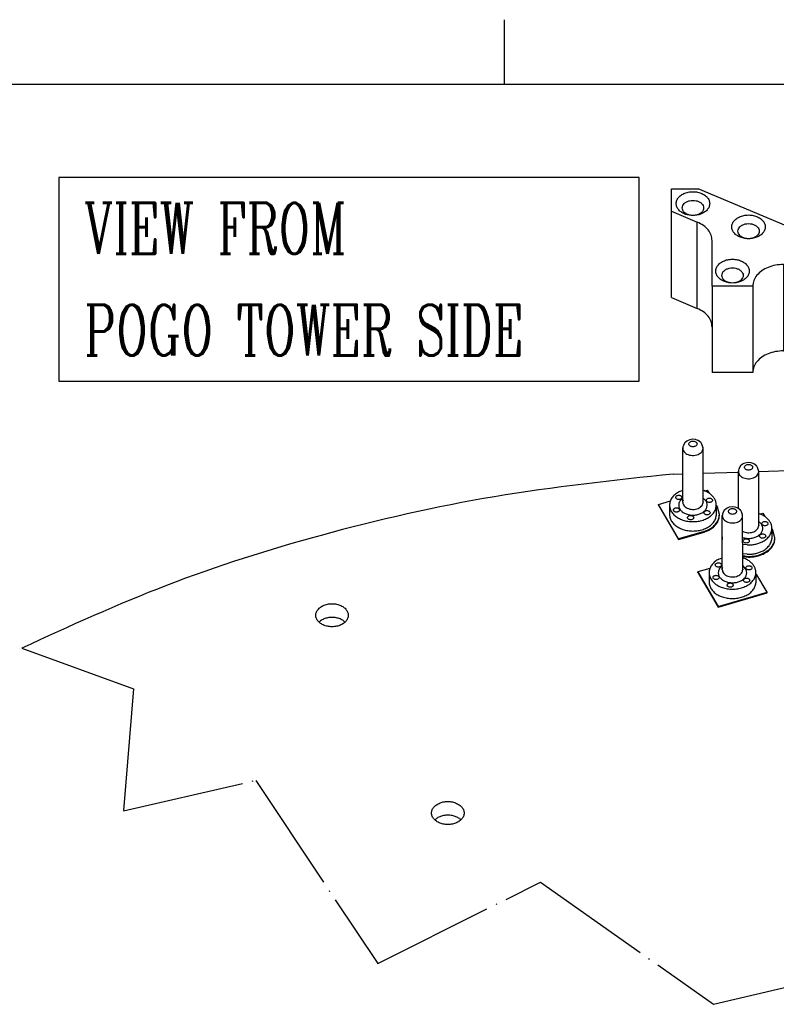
# Model space of a CAD drawing. Header units: inches. Extents: x -129 to 664, y -381 to 179.
# Tile 99 of 109: x 122 to 197, y 82 to 179. Entities that reach past the tile are written whole.
import ezdxf

# ---------------------------------------------------------------- set-up
doc = ezdxf.new("R2010")
doc.units = ezdxf.units.IN
doc.linetypes.add('DOT_CENTER', pattern=[14, 12, -1, 0, -1])
doc.layers.add('1', color=7, linetype='Continuous')
doc.styles.add('CONVERTER_3', font='complex.shx', dxfattribs={"width": 0.665})

# ---------------------------------------------------------------- blocks, each defined once
blk = doc.blocks.new('plug_male_E7002-23252_6', base_point=(190.086, 122.053))
at = {"color": 7, "linetype": 'Continuous'}
for p, q in [((191.565, 130.688), (191.458, 130.462)), ((191.594, 130.719), (191.565, 130.688)), ((191.807, 130.912), (191.594, 130.719)), ((191.939, 130.976), (191.807, 130.912)), ((192.081, 131.037), (191.939, 130.976)), ((192.366, 131.081), (192.081, 131.037)), ((192.652, 131.054), (192.366, 131.081)), ((192.874, 130.976), (192.652, 131.054)), ((192.931, 130.953), (192.874, 130.976)), ((193.183, 130.755), (192.931, 130.953)), ((193.196, 130.737), (193.183, 130.755)), ((193.209, 130.719), (193.196, 130.737)), ((193.278, 130.598), (193.209, 130.719)), ((191.409, 130.27), (191.402, 130.228)), ((191.402, 124.899), (191.402, 130.228)), ((191.419, 130.348), (191.409, 130.27)), ((191.458, 130.462), (191.419, 130.348)), ((193.378, 130.3), (193.278, 130.598)), ((193.401, 130.177), (193.378, 130.3)), ((193.402, 124.899), (193.401, 130.177)), ((191.071, 125.943), (191.402, 126.072)), ((193.402, 126.073), (193.514, 126.04)), ((191.397, 124.913), (191.402, 124.955)), ((191.402, 124.899), (191.397, 124.913)), ((191.402, 124.955), (191.405, 124.989)), ((191.405, 124.989), (191.415, 125.001)), ((191.415, 125.001), (191.433, 125.088)), ((191.433, 125.088), (191.463, 125.123)), ((193.371, 125.088), (193.388, 125.049)), ((193.388, 125.049), (193.402, 124.899)), ((193.401, 124.874), (193.402, 124.899)), ((190.105, 124.707), (190.105, 123.788)), ((194.698, 124.525), (194.698, 123.606))]:
    blk.add_line(p, q, dxfattribs=at)
at = {"color": 1, "linetype": 'Continuous'}
for p, q in [((191.402, 125.306), (191.108, 124.995)), ((193.695, 124.995), (193.402, 125.306))]:
    blk.add_line(p, q, dxfattribs=at)
for points, knots in [([(192.802, 130.627), (192.797, 130.66), (192.786, 130.73), (192.708, 130.817), (192.601, 130.879), (192.47, 130.911), (192.333, 130.911), (192.203, 130.879), (192.095, 130.817), (192.02, 130.73), (191.993, 130.627), (192.02, 130.523), (192.095, 130.437), (192.203, 130.375), (192.333, 130.342), (192.47, 130.342), (192.601, 130.375), (192.708, 130.437), (192.786, 130.523), (192.797, 130.593), (192.802, 130.627)], [0, 0, 0, 0, 0.0997, 0.209525, 0.333265, 0.468059, 0.606978, 0.741772, 0.865512, 0.975337, 1.075037, 1.174737, 1.284562, 1.408301, 1.543096, 1.682015, 1.816809, 1.940549, 2.050374, 2.150074, 2.150074, 2.150074, 2.150074]), ([(191.425, 130.049), (191.455, 129.983), (191.518, 129.844), (191.704, 129.684), (191.936, 129.565), (192.207, 129.499), (192.492, 129.489), (192.77, 129.535), (193.021, 129.635), (193.221, 129.781), (193.364, 129.966), (193.389, 130.108), (193.401, 130.177)], [0, 0, 0, 0, 0.215903, 0.453861, 0.71542, 0.994985, 1.282552, 1.566375, 1.835507, 2.082407, 2.305702, 2.512424, 2.512424, 2.512424, 2.512424]), ([(191.108, 124.995), (191.068, 124.908), (190.988, 124.735), (191.005, 124.441), (191.131, 124.169), (191.357, 123.938), (191.66, 123.762), (192.017, 123.651), (192.402, 123.614), (192.787, 123.651), (193.144, 123.762), (193.446, 123.938), (193.672, 124.169), (193.799, 124.441), (193.815, 124.735), (193.736, 124.908), (193.695, 124.995)], [0, 0, 0, 0, 0.285273, 0.562153, 0.851404, 1.16802, 1.516329, 1.891062, 2.280558, 2.670054, 3.044786, 3.393095, 3.709711, 3.998962, 4.275841, 4.561115, 4.561115, 4.561115, 4.561115]), ([(191.433, 124.724), (191.465, 124.659), (191.533, 124.523), (191.722, 124.369), (191.956, 124.255), (192.226, 124.194), (192.508, 124.187), (192.782, 124.235), (193.028, 124.336), (193.225, 124.482), (193.365, 124.665), (193.389, 124.806), (193.401, 124.874)], [0, 0, 0, 0, 0.215497, 0.453101, 0.713559, 0.991001, 1.275539, 1.555783, 1.821238, 2.064786, 2.285292, 2.489703, 2.489703, 2.489703, 2.489703])]:
    blk.add_open_spline(points, degree=3, knots=knots, dxfattribs=at)
at = {"color": 7, "linetype": 'Continuous'}
for points, knots in [([(191.402, 130.228), (191.402, 130.198), (191.402, 130.137), (191.418, 130.079), (191.425, 130.049)], [0, 0, 0, 0, 0.0897283, 0.1804805, 0.1804805, 0.1804805, 0.1804805]), ([(193.401, 130.177), (193.401, 130.207), (193.402, 130.268), (193.386, 130.326), (193.378, 130.355)], [0, 0, 0, 0, 0.0897277, 0.1804794, 0.1804794, 0.1804794, 0.1804794]), ([(191.071, 125.943), (190.939, 125.868), (190.684, 125.723), (190.384, 125.421), (190.171, 125.081), (190.127, 124.83), (190.105, 124.707)], [0, 0, 0, 0, 0.454282, 0.875048, 1.26499, 1.634249, 1.634249, 1.634249, 1.634249]), ([(194.698, 124.525), (194.698, 124.627), (194.699, 124.833), (194.595, 125.135), (194.42, 125.416), (194.174, 125.667), (193.869, 125.884), (193.635, 125.987), (193.514, 126.04)], [0, 0, 0, 0, 0.303895, 0.615005, 0.942069, 1.290621, 1.662555, 2.056485, 2.056485, 2.056485, 2.056485]), ([(191.313, 125.37), (191.308, 125.398), (191.298, 125.458), (191.224, 125.527), (191.127, 125.572), (191.013, 125.587), (190.9, 125.572), (190.802, 125.527), (190.732, 125.458), (190.705, 125.37), (190.732, 125.281), (190.802, 125.212), (190.9, 125.168), (191.013, 125.152), (191.127, 125.168), (191.224, 125.212), (191.298, 125.281), (191.308, 125.341), (191.313, 125.37)], [0, 0, 0, 0, 0.08433, 0.179016, 0.286659, 0.402594, 0.518529, 0.626172, 0.720858, 0.805188, 0.889518, 0.984204, 1.091847, 1.207782, 1.323717, 1.43136, 1.526046, 1.610376, 1.610376, 1.610376, 1.610376]), ([(191.402, 124.899), (191.403, 124.87), (191.406, 124.81), (191.424, 124.753), (191.433, 124.724)], [0, 0, 0, 0, 0.0884697, 0.1782872, 0.1782872, 0.1782872, 0.1782872]), ([(194.319, 125.09), (194.314, 125.118), (194.303, 125.178), (194.23, 125.247), (194.132, 125.292), (194.018, 125.307), (193.905, 125.292), (193.807, 125.247), (193.737, 125.178), (193.71, 125.09), (193.737, 125.001), (193.807, 124.932), (193.905, 124.888), (194.018, 124.872), (194.132, 124.888), (194.23, 124.932), (194.303, 125.001), (194.314, 125.062), (194.319, 125.09)], [0, 0, 0, 0, 0.08433, 0.179016, 0.286659, 0.402594, 0.518529, 0.626172, 0.720858, 0.805188, 0.889518, 0.984204, 1.091847, 1.207782, 1.323717, 1.43136, 1.526046, 1.610376, 1.610376, 1.610376, 1.610376]), ([(190.105, 124.707), (190.107, 124.585), (190.111, 124.335), (190.267, 123.977), (190.522, 123.655), (190.87, 123.385), (191.292, 123.176), (191.767, 123.039), (192.274, 122.979), (192.785, 123), (193.281, 123.094), (193.584, 123.226), (193.733, 123.29)], [0, 0, 0, 0, 0.364758, 0.742641, 1.147196, 1.584828, 2.054774, 2.550596, 3.062006, 3.576638, 4.08171, 4.565682, 4.565682, 4.565682, 4.565682]), ([(191.085, 124.143), (191.08, 124.171), (191.069, 124.231), (190.996, 124.3), (190.899, 124.345), (190.785, 124.36), (190.671, 124.345), (190.573, 124.3), (190.503, 124.231), (190.476, 124.143), (190.503, 124.054), (190.573, 123.985), (190.671, 123.941), (190.785, 123.925), (190.899, 123.941), (190.996, 123.985), (191.069, 124.054), (191.08, 124.114), (191.085, 124.143)], [0, 0, 0, 0, 0.08433, 0.179016, 0.286659, 0.402594, 0.518529, 0.626172, 0.720858, 0.805188, 0.889518, 0.984204, 1.091847, 1.207782, 1.323717, 1.43136, 1.526046, 1.610376, 1.610376, 1.610376, 1.610376]), ([(194.09, 123.863), (194.085, 123.891), (194.074, 123.951), (194.001, 124.021), (193.904, 124.065), (193.79, 124.08), (193.677, 124.065), (193.578, 124.021), (193.508, 123.951), (193.482, 123.863), (193.508, 123.775), (193.578, 123.705), (193.677, 123.661), (193.79, 123.646), (193.904, 123.661), (194.001, 123.705), (194.074, 123.775), (194.085, 123.835), (194.09, 123.863)], [0, 0, 0, 0, 0.08433, 0.179016, 0.286659, 0.402594, 0.518529, 0.626172, 0.720858, 0.805188, 0.889518, 0.984204, 1.091847, 1.207782, 1.323717, 1.43136, 1.526046, 1.610376, 1.610376, 1.610376, 1.610376]), ([(193.733, 123.29), (193.865, 123.365), (194.12, 123.51), (194.42, 123.811), (194.633, 124.152), (194.677, 124.403), (194.698, 124.525)], [0, 0, 0, 0, 0.454283, 0.87505, 1.264993, 1.634253, 1.634253, 1.634253, 1.634253]), ([(190.105, 123.788), (190.107, 123.666), (190.111, 123.416), (190.267, 123.057), (190.522, 122.736), (190.87, 122.466), (191.292, 122.257), (191.767, 122.12), (192.274, 122.059), (192.785, 122.081), (193.281, 122.175), (193.584, 122.306), (193.733, 122.371)], [0, 0, 0, 0, 0.364758, 0.742642, 1.147197, 1.584829, 2.054776, 2.550598, 3.062009, 3.576641, 4.081713, 4.565686, 4.565686, 4.565686, 4.565686]), ([(192.473, 123.389), (192.468, 123.418), (192.458, 123.478), (192.384, 123.547), (192.287, 123.591), (192.173, 123.607), (192.06, 123.591), (191.961, 123.547), (191.892, 123.478), (191.865, 123.389), (191.892, 123.301), (191.961, 123.232), (192.06, 123.187), (192.173, 123.172), (192.287, 123.187), (192.384, 123.232), (192.458, 123.301), (192.468, 123.361), (192.473, 123.389)], [0, 0, 0, 0, 0.08433, 0.179016, 0.286659, 0.402594, 0.518529, 0.626172, 0.720858, 0.805188, 0.889518, 0.984204, 1.091847, 1.207782, 1.323717, 1.43136, 1.526046, 1.610376, 1.610376, 1.610376, 1.610376]), ([(193.733, 122.371), (193.865, 122.446), (194.12, 122.591), (194.42, 122.892), (194.633, 123.232), (194.677, 123.484), (194.698, 123.606)], [0, 0, 0, 0, 0.454281, 0.875047, 1.264989, 1.634248, 1.634248, 1.634248, 1.634248])]:
    blk.add_open_spline(points, degree=3, knots=knots, dxfattribs=at)
blk = doc.blocks.new('plug_male_E7002-23252_7', base_point=(186.198, 128.69))
at = {"color": 7, "linetype": 'Continuous'}
for p, q in [((187.919, 137.549), (187.706, 137.357)), ((188.05, 137.613), (187.919, 137.549)), ((188.193, 137.674), (188.05, 137.613)), ((188.478, 137.718), (188.193, 137.674)), ((188.764, 137.692), (188.478, 137.718)), ((188.985, 137.613), (188.764, 137.692)), ((189.043, 137.59), (188.985, 137.613)), ((189.295, 137.392), (189.043, 137.59)), ((189.308, 137.374), (189.295, 137.392)), ((187.521, 136.907), (187.514, 136.865)), ((187.514, 131.536), (187.514, 136.865)), ((187.531, 136.986), (187.521, 136.907)), ((187.57, 137.099), (187.531, 136.986)), ((187.677, 137.325), (187.57, 137.099)), ((187.706, 137.357), (187.677, 137.325)), ((189.321, 137.357), (189.308, 137.374)), ((189.39, 137.235), (189.321, 137.357)), ((189.49, 136.937), (189.39, 137.235)), ((189.513, 136.815), (189.49, 136.937)), ((189.514, 131.536), (189.513, 136.815)), ((187.183, 132.58), (187.514, 132.709)), ((189.514, 132.71), (189.626, 132.677)), ((187.509, 131.551), (187.514, 131.593)), ((187.514, 131.593), (187.517, 131.626)), ((187.517, 131.626), (187.527, 131.638)), ((187.527, 131.638), (187.545, 131.725)), ((187.545, 131.725), (187.575, 131.76)), ((189.483, 131.725), (189.5, 131.686)), ((189.5, 131.686), (189.514, 131.536)), ((186.217, 131.345), (186.217, 130.426)), ((187.514, 131.536), (187.509, 131.551)), ((189.513, 131.511), (189.514, 131.536)), ((190.81, 131.162), (190.81, 130.243))]:
    blk.add_line(p, q, dxfattribs=at)
at = {"color": 1, "linetype": 'Continuous'}
for p, q in [((187.514, 131.943), (187.22, 131.632)), ((189.807, 131.632), (189.514, 131.943))]:
    blk.add_line(p, q, dxfattribs=at)
for points, knots in [([(188.914, 137.264), (188.909, 137.297), (188.898, 137.368), (188.82, 137.454), (188.713, 137.516), (188.582, 137.548), (188.445, 137.548), (188.315, 137.516), (188.207, 137.454), (188.132, 137.368), (188.105, 137.264), (188.132, 137.16), (188.207, 137.074), (188.315, 137.012), (188.445, 136.98), (188.582, 136.98), (188.713, 137.012), (188.82, 137.074), (188.898, 137.16), (188.909, 137.231), (188.914, 137.264)], [0, 0, 0, 0, 0.0997, 0.209525, 0.333265, 0.468059, 0.606978, 0.741772, 0.865512, 0.975337, 1.075037, 1.174737, 1.284562, 1.408301, 1.543096, 1.682015, 1.816809, 1.940549, 2.050374, 2.150074, 2.150074, 2.150074, 2.150074]), ([(187.537, 136.687), (187.567, 136.62), (187.63, 136.481), (187.816, 136.321), (188.048, 136.203), (188.319, 136.136), (188.604, 136.126), (188.882, 136.172), (189.133, 136.272), (189.333, 136.419), (189.476, 136.603), (189.501, 136.746), (189.513, 136.815)], [0, 0, 0, 0, 0.215903, 0.45386, 0.715418, 0.994982, 1.282549, 1.566372, 1.835503, 2.082403, 2.305698, 2.51242, 2.51242, 2.51242, 2.51242]), ([(187.22, 131.632), (187.18, 131.545), (187.1, 131.373), (187.117, 131.078), (187.243, 130.807), (187.469, 130.575), (187.772, 130.399), (188.128, 130.289), (188.514, 130.251), (188.899, 130.289), (189.256, 130.399), (189.558, 130.575), (189.784, 130.807), (189.91, 131.078), (189.927, 131.373), (189.847, 131.545), (189.807, 131.632)], [0, 0, 0, 0, 0.285274, 0.562153, 0.851405, 1.168021, 1.51633, 1.891063, 2.280559, 2.670055, 3.044788, 3.393096, 3.709712, 3.998964, 4.275843, 4.561117, 4.561117, 4.561117, 4.561117]), ([(187.545, 131.362), (187.577, 131.297), (187.645, 131.16), (187.834, 131.006), (188.068, 130.893), (188.337, 130.831), (188.62, 130.824), (188.894, 130.872), (189.14, 130.973), (189.337, 131.119), (189.476, 131.302), (189.501, 131.443), (189.513, 131.511)], [0, 0, 0, 0, 0.215498, 0.453101, 0.713559, 0.991002, 1.275541, 1.555784, 1.82124, 2.064788, 2.285294, 2.489706, 2.489706, 2.489706, 2.489706])]:
    blk.add_open_spline(points, degree=3, knots=knots, dxfattribs=at)
at = {"color": 7, "linetype": 'Continuous'}
for points, knots in [([(187.514, 136.865), (187.514, 136.835), (187.514, 136.774), (187.53, 136.716), (187.537, 136.687)], [0, 0, 0, 0, 0.0897282, 0.1804803, 0.1804803, 0.1804803, 0.1804803]), ([(189.513, 136.815), (189.513, 136.845), (189.513, 136.905), (189.498, 136.963), (189.49, 136.993)], [0, 0, 0, 0, 0.089731, 0.180486, 0.180486, 0.180486, 0.180486]), ([(187.183, 132.58), (187.051, 132.505), (186.796, 132.36), (186.496, 132.059), (186.283, 131.718), (186.239, 131.467), (186.217, 131.345)], [0, 0, 0, 0, 0.454281, 0.875047, 1.264989, 1.634248, 1.634248, 1.634248, 1.634248]), ([(190.81, 131.162), (190.81, 131.264), (190.811, 131.471), (190.707, 131.772), (190.532, 132.054), (190.286, 132.304), (189.981, 132.521), (189.747, 132.624), (189.626, 132.677)], [0, 0, 0, 0, 0.303895, 0.615005, 0.942069, 1.290621, 1.662555, 2.056486, 2.056486, 2.056486, 2.056486]), ([(187.425, 132.007), (187.42, 132.035), (187.41, 132.095), (187.336, 132.165), (187.239, 132.209), (187.125, 132.224), (187.012, 132.209), (186.913, 132.165), (186.844, 132.095), (186.817, 132.007), (186.844, 131.919), (186.913, 131.849), (187.012, 131.805), (187.125, 131.79), (187.239, 131.805), (187.336, 131.849), (187.41, 131.919), (187.42, 131.979), (187.425, 132.007)], [0, 0, 0, 0, 0.08433, 0.179016, 0.286659, 0.402594, 0.518529, 0.626172, 0.720858, 0.805188, 0.889518, 0.984204, 1.091847, 1.207782, 1.323717, 1.43136, 1.526046, 1.610376, 1.610376, 1.610376, 1.610376]), ([(190.431, 131.727), (190.425, 131.755), (190.415, 131.816), (190.342, 131.885), (190.244, 131.929), (190.13, 131.945), (190.017, 131.929), (189.919, 131.885), (189.849, 131.816), (189.822, 131.727), (189.849, 131.639), (189.919, 131.57), (190.017, 131.525), (190.13, 131.51), (190.244, 131.525), (190.342, 131.57), (190.415, 131.639), (190.425, 131.699), (190.431, 131.727)], [0, 0, 0, 0, 0.08433, 0.179016, 0.286659, 0.402594, 0.518529, 0.626172, 0.720858, 0.805188, 0.889518, 0.984204, 1.091847, 1.207782, 1.323717, 1.43136, 1.526046, 1.610376, 1.610376, 1.610376, 1.610376]), ([(186.217, 131.345), (186.219, 131.222), (186.223, 130.973), (186.379, 130.614), (186.634, 130.293), (186.982, 130.022), (187.404, 129.814), (187.879, 129.676), (188.385, 129.616), (188.897, 129.637), (189.393, 129.732), (189.696, 129.863), (189.845, 129.927)], [0, 0, 0, 0, 0.364758, 0.742641, 1.147196, 1.584828, 2.054775, 2.550596, 3.062007, 3.576639, 4.081711, 4.565683, 4.565683, 4.565683, 4.565683]), ([(187.197, 130.78), (187.192, 130.808), (187.181, 130.868), (187.108, 130.938), (187.011, 130.982), (186.897, 130.997), (186.783, 130.982), (186.685, 130.938), (186.615, 130.868), (186.588, 130.78), (186.615, 130.692), (186.685, 130.622), (186.783, 130.578), (186.897, 130.563), (187.011, 130.578), (187.108, 130.622), (187.181, 130.692), (187.192, 130.752), (187.197, 130.78)], [0, 0, 0, 0, 0.08433, 0.179016, 0.286659, 0.402594, 0.518529, 0.626172, 0.720858, 0.805188, 0.889518, 0.984204, 1.091847, 1.207782, 1.323717, 1.43136, 1.526046, 1.610376, 1.610376, 1.610376, 1.610376]), ([(187.514, 131.536), (187.515, 131.507), (187.518, 131.447), (187.536, 131.39), (187.545, 131.362)], [0, 0, 0, 0, 0.0884696, 0.1782871, 0.1782871, 0.1782871, 0.1782871]), ([(190.202, 130.5), (190.197, 130.529), (190.186, 130.589), (190.113, 130.658), (190.016, 130.702), (189.902, 130.718), (189.789, 130.702), (189.69, 130.658), (189.62, 130.589), (189.593, 130.5), (189.62, 130.412), (189.69, 130.343), (189.789, 130.298), (189.902, 130.283), (190.016, 130.298), (190.113, 130.343), (190.186, 130.412), (190.197, 130.472), (190.202, 130.5)], [0, 0, 0, 0, 0.08433, 0.179016, 0.286659, 0.402594, 0.518529, 0.626172, 0.720858, 0.805188, 0.889518, 0.984204, 1.091847, 1.207782, 1.323717, 1.43136, 1.526046, 1.610376, 1.610376, 1.610376, 1.610376]), ([(189.845, 129.927), (189.977, 130.002), (190.232, 130.147), (190.532, 130.449), (190.745, 130.789), (190.789, 131.04), (190.81, 131.162)], [0, 0, 0, 0, 0.454283, 0.87505, 1.264993, 1.634254, 1.634254, 1.634254, 1.634254]), ([(186.217, 130.426), (186.219, 130.303), (186.223, 130.053), (186.379, 129.695), (186.634, 129.373), (186.982, 129.103), (187.404, 128.894), (187.879, 128.757), (188.385, 128.697), (188.897, 128.718), (189.393, 128.812), (189.696, 128.944), (189.845, 129.008)], [0, 0, 0, 0, 0.364758, 0.742641, 1.147196, 1.584828, 2.054774, 2.550596, 3.062006, 3.576637, 4.081709, 4.565681, 4.565681, 4.565681, 4.565681]), ([(188.585, 130.027), (188.58, 130.055), (188.57, 130.115), (188.496, 130.184), (188.399, 130.229), (188.285, 130.244), (188.172, 130.229), (188.073, 130.184), (188.004, 130.115), (187.977, 130.027), (188.004, 129.938), (188.073, 129.869), (188.172, 129.825), (188.285, 129.809), (188.399, 129.825), (188.496, 129.869), (188.57, 129.938), (188.58, 129.998), (188.585, 130.027)], [0, 0, 0, 0, 0.08433, 0.179016, 0.286659, 0.402594, 0.518529, 0.626172, 0.720858, 0.805188, 0.889518, 0.984204, 1.091847, 1.207782, 1.323717, 1.43136, 1.526046, 1.610376, 1.610376, 1.610376, 1.610376]), ([(189.845, 129.008), (189.977, 129.083), (190.232, 129.228), (190.532, 129.529), (190.745, 129.87), (190.789, 130.121), (190.81, 130.243)], [0, 0, 0, 0, 0.454282, 0.875048, 1.26499, 1.634249, 1.634249, 1.634249, 1.634249])]:
    blk.add_open_spline(points, degree=3, knots=knots, dxfattribs=at)
blk = doc.blocks.new('plug_male_E7002-23252_8', base_point=(192.975, 126.413))
at = {"color": 7, "linetype": 'Continuous'}
for p, q in [((192.985, 134.62), (192.978, 134.577)), ((192.978, 130.916), (192.978, 134.577)), ((192.995, 134.698), (192.985, 134.62)), ((193.034, 134.812), (192.995, 134.698)), ((193.141, 135.037), (193.034, 134.812)), ((193.17, 135.069), (193.141, 135.037)), ((193.383, 135.262), (193.17, 135.069)), ((193.515, 135.326), (193.383, 135.262)), ((193.657, 135.386), (193.515, 135.326)), ((193.942, 135.431), (193.657, 135.386)), ((194.228, 135.404), (193.942, 135.431)), ((194.449, 135.326), (194.228, 135.404)), ((194.507, 135.303), (194.449, 135.326)), ((194.759, 135.104), (194.507, 135.303)), ((194.772, 135.086), (194.759, 135.104)), ((194.785, 135.069), (194.772, 135.086)), ((194.854, 134.948), (194.785, 135.069)), ((194.954, 134.649), (194.854, 134.948)), ((194.977, 134.527), (194.954, 134.649)), ((194.978, 129.249), (194.977, 134.527)), ((194.978, 130.422), (195.09, 130.389)), ((194.947, 129.438), (194.964, 129.398)), ((194.964, 129.398), (194.978, 129.249)), ((194.977, 129.224), (194.978, 129.249)), ((196.274, 128.875), (196.274, 127.955)), ((193.849, 127.342), (193.401, 127.396)), ((193.849, 126.423), (193.402, 126.477))]:
    blk.add_line(p, q, dxfattribs=at)
at = {"color": 1, "linetype": 'Continuous'}
for p, q in [((195.271, 129.345), (194.978, 129.655)), ((193.401, 128.68), (193.53, 128.616)), ((193.401, 128.071), (193.442, 128.051))]:
    blk.add_line(p, q, dxfattribs=at)
at = {"color": 7, "linetype": 'Continuous'}
for points, knots in [([(192.978, 134.577), (192.978, 134.547), (192.978, 134.487), (192.994, 134.428), (193.001, 134.399)], [0, 0, 0, 0, 0.0897319, 0.1804878, 0.1804878, 0.1804878, 0.1804878]), ([(194.977, 134.527), (194.977, 134.557), (194.977, 134.617), (194.962, 134.676), (194.954, 134.705)], [0, 0, 0, 0, 0.0897287, 0.1804813, 0.1804813, 0.1804813, 0.1804813]), ([(196.274, 128.875), (196.274, 128.977), (196.275, 129.183), (196.171, 129.485), (195.996, 129.766), (195.75, 130.017), (195.445, 130.233), (195.211, 130.336), (195.09, 130.389)], [0, 0, 0, 0, 0.303895, 0.615005, 0.942069, 1.290621, 1.662554, 2.056485, 2.056485, 2.056485, 2.056485]), ([(195.895, 129.439), (195.89, 129.468), (195.879, 129.528), (195.806, 129.597), (195.708, 129.641), (195.594, 129.657), (195.481, 129.641), (195.383, 129.597), (195.313, 129.528), (195.286, 129.439), (195.313, 129.351), (195.383, 129.282), (195.481, 129.237), (195.594, 129.222), (195.708, 129.237), (195.806, 129.282), (195.879, 129.351), (195.89, 129.411), (195.895, 129.439)], [0, 0, 0, 0, 0.08433, 0.179016, 0.286659, 0.402594, 0.518529, 0.626172, 0.720858, 0.805188, 0.889518, 0.984204, 1.091847, 1.207782, 1.323717, 1.43136, 1.526046, 1.610376, 1.610376, 1.610376, 1.610376]), ([(195.309, 127.64), (195.441, 127.715), (195.696, 127.859), (195.996, 128.161), (196.209, 128.501), (196.253, 128.753), (196.274, 128.875)], [0, 0, 0, 0, 0.454282, 0.875048, 1.26499, 1.63425, 1.63425, 1.63425, 1.63425]), ([(194.049, 127.739), (194.044, 127.767), (194.034, 127.827), (193.96, 127.897), (193.863, 127.941), (193.749, 127.956), (193.636, 127.941), (193.537, 127.897), (193.468, 127.827), (193.441, 127.739), (193.468, 127.651), (193.537, 127.581), (193.636, 127.537), (193.749, 127.522), (193.863, 127.537), (193.96, 127.581), (194.034, 127.651), (194.044, 127.711), (194.049, 127.739)], [0, 0, 0, 0, 0.08433, 0.179016, 0.286659, 0.402594, 0.518529, 0.626172, 0.720858, 0.805188, 0.889518, 0.984204, 1.091847, 1.207782, 1.323717, 1.43136, 1.526046, 1.610376, 1.610376, 1.610376, 1.610376]), ([(195.666, 128.213), (195.661, 128.241), (195.65, 128.301), (195.577, 128.37), (195.48, 128.415), (195.366, 128.43), (195.253, 128.415), (195.154, 128.37), (195.084, 128.301), (195.057, 128.213), (195.084, 128.124), (195.154, 128.055), (195.253, 128.011), (195.366, 127.995), (195.48, 128.011), (195.577, 128.055), (195.65, 128.124), (195.661, 128.184), (195.666, 128.213)], [0, 0, 0, 0, 0.08433, 0.179016, 0.286659, 0.402594, 0.518529, 0.626172, 0.720858, 0.805188, 0.889518, 0.984204, 1.091847, 1.207782, 1.323717, 1.43136, 1.526046, 1.610376, 1.610376, 1.610376, 1.610376]), ([(195.309, 126.72), (195.441, 126.795), (195.696, 126.94), (195.996, 127.242), (196.209, 127.582), (196.253, 127.833), (196.274, 127.955)], [0, 0, 0, 0, 0.454281, 0.875048, 1.264989, 1.634249, 1.634249, 1.634249, 1.634249]), ([(193.849, 127.342), (193.978, 127.341), (194.235, 127.34), (194.613, 127.396), (194.975, 127.489), (195.199, 127.59), (195.309, 127.64)], [0, 0, 0, 0, 0.386557, 0.769494, 1.143632, 1.504452, 1.504452, 1.504452, 1.504452]), ([(193.849, 126.423), (193.978, 126.422), (194.235, 126.421), (194.613, 126.477), (194.975, 126.57), (195.199, 126.671), (195.309, 126.72)], [0, 0, 0, 0, 0.386556, 0.769491, 1.143628, 1.504447, 1.504447, 1.504447, 1.504447])]:
    blk.add_open_spline(points, degree=3, knots=knots, dxfattribs=at)
at = {"color": 1, "linetype": 'Continuous'}
for points, knots in [([(193.001, 134.399), (193.031, 134.333), (193.094, 134.193), (193.28, 134.034), (193.512, 133.915), (193.783, 133.849), (194.068, 133.838), (194.346, 133.884), (194.597, 133.984), (194.797, 134.131), (194.94, 134.315), (194.965, 134.458), (194.977, 134.527)], [0, 0, 0, 0, 0.215903, 0.453861, 0.715419, 0.994984, 1.282551, 1.566373, 1.835505, 2.082405, 2.305699, 2.512422, 2.512422, 2.512422, 2.512422]), ([(194.378, 134.976), (194.373, 135.01), (194.362, 135.08), (194.284, 135.166), (194.177, 135.228), (194.046, 135.261), (193.909, 135.261), (193.779, 135.228), (193.671, 135.166), (193.596, 135.08), (193.569, 134.976), (193.596, 134.873), (193.671, 134.786), (193.779, 134.724), (193.909, 134.692), (194.046, 134.692), (194.177, 134.724), (194.284, 134.786), (194.362, 134.873), (194.373, 134.943), (194.378, 134.976)], [0, 0, 0, 0, 0.0997, 0.209525, 0.333265, 0.468059, 0.606978, 0.741772, 0.865512, 0.975337, 1.075037, 1.174737, 1.284562, 1.408301, 1.543096, 1.682015, 1.816809, 1.940549, 2.050374, 2.150074, 2.150074, 2.150074, 2.150074]), ([(193.442, 128.051), (193.574, 128.022), (193.84, 127.963), (194.249, 127.982), (194.634, 128.076), (194.967, 128.246), (195.221, 128.479), (195.368, 128.761), (195.396, 129.071), (195.313, 129.253), (195.271, 129.345)], [0, 0, 0, 0, 0.404736, 0.815334, 1.214352, 1.586971, 1.925122, 2.231677, 2.522538, 2.821502, 2.821502, 2.821502, 2.821502]), ([(193.53, 128.616), (193.608, 128.594), (193.766, 128.548), (194.013, 128.535), (194.258, 128.562), (194.486, 128.632), (194.685, 128.738), (194.84, 128.878), (194.948, 129.042), (194.968, 129.164), (194.977, 129.224)], [0, 0, 0, 0, 0.242255, 0.491009, 0.738659, 0.977777, 1.202354, 1.409122, 1.598887, 1.777374, 1.777374, 1.777374, 1.777374])]:
    blk.add_open_spline(points, degree=3, knots=knots, dxfattribs=at)
blk = doc.blocks.new('E7018-22352_soldering_device', base_point=(186.401, 144.285))
at = {"color": 7, "linetype": 'Continuous'}
for p, q in [((186.401, 160.123), (186.401, 162.316)), ((186.401, 162.316), (189.012, 162.316)), ((199.283, 158.016), (189.012, 162.316)), ((215.79, 162.316), (205.519, 158.016)), ((215.79, 162.316), (218.401, 162.316)), ((218.401, 162.316), (218.401, 160.123)), ((186.401, 151.637), (186.401, 160.123)), ((186.401, 160.123), (188.929, 159.064)), ((215.872, 159.064), (218.401, 160.123)), ((218.401, 151.637), (218.401, 160.123)), ((203.99, 157.72), (200.811, 157.72)), ((190.401, 152.77), (190.401, 157.239)), ((214.401, 152.77), (214.401, 157.239)), ((197.401, 154.892), (207.401, 154.892)), ((194.401, 152.77), (190.401, 152.77)), ((190.401, 152.77), (190.401, 144.285)), ((194.401, 152.77), (194.401, 144.285)), ((214.401, 152.77), (210.401, 152.77)), ((210.401, 152.77), (210.401, 144.285)), ((214.401, 152.77), (214.401, 144.285)), ((186.401, 151.637), (188.929, 150.579)), ((215.872, 150.579), (218.401, 151.637)), ((197.401, 146.407), (207.401, 146.407)), ((194.401, 144.285), (190.401, 144.285)), ((214.401, 144.285), (210.401, 144.285))]:
    blk.add_line(p, q, dxfattribs=at)
at = {"color": 1, "linetype": 'Continuous'}
for p, q in [((188.929, 150.579), (188.929, 159.064)), ((215.872, 150.579), (215.872, 159.064)), ((197.401, 154.892), (197.401, 146.407)), ((207.401, 154.892), (207.401, 146.407))]:
    blk.add_line(p, q, dxfattribs=at)
at = {"color": 7, "linetype": 'Continuous'}
for points, knots in [([(190.164, 160.881), (190.15, 160.994), (190.121, 161.227), (189.905, 161.535), (189.593, 161.785), (189.195, 161.961), (188.747, 162.052), (188.28, 162.052), (187.832, 161.961), (187.435, 161.785), (187.12, 161.535), (186.913, 161.227), (186.84, 160.881), (186.913, 160.536), (187.12, 160.228), (187.435, 159.978), (187.832, 159.802), (188.28, 159.711), (188.747, 159.711), (189.195, 159.802), (189.593, 159.978), (189.905, 160.228), (190.121, 160.536), (190.15, 160.769), (190.164, 160.881)], [0, 0, 0, 0, 0.335431, 0.69503, 1.091985, 1.525951, 1.986176, 2.455815, 2.91604, 3.350007, 3.746961, 4.10656, 4.441991, 4.777422, 5.137021, 5.533976, 5.967942, 6.428167, 6.897806, 7.358032, 7.791998, 8.188953, 8.548551, 8.883982, 8.883982, 8.883982, 8.883982]), ([(217.938, 160.881), (217.924, 160.994), (217.895, 161.227), (217.679, 161.535), (217.367, 161.785), (216.969, 161.961), (216.521, 162.052), (216.054, 162.052), (215.606, 161.961), (215.209, 161.785), (214.894, 161.535), (214.687, 161.227), (214.614, 160.881), (214.687, 160.536), (214.894, 160.228), (215.209, 159.978), (215.606, 159.802), (216.054, 159.711), (216.521, 159.711), (216.969, 159.802), (217.367, 159.978), (217.679, 160.228), (217.895, 160.536), (217.924, 160.769), (217.938, 160.881)], [0, 0, 0, 0, 0.335431, 0.69503, 1.091985, 1.525951, 1.986176, 2.455815, 2.91604, 3.350007, 3.746961, 4.10656, 4.441991, 4.777422, 5.137021, 5.533976, 5.967942, 6.428167, 6.897806, 7.358032, 7.791998, 8.188953, 8.548551, 8.883982, 8.883982, 8.883982, 8.883982]), ([(187.464, 160.457), (187.475, 160.378), (187.497, 160.214), (187.663, 160.003), (187.898, 159.841), (188.192, 159.738), (188.514, 159.703), (188.836, 159.738), (189.129, 159.841), (189.366, 160.003), (189.525, 160.214), (189.582, 160.457), (189.525, 160.7), (189.366, 160.911), (189.129, 161.074), (188.836, 161.176), (188.514, 161.212), (188.192, 161.176), (187.898, 161.074), (187.663, 160.911), (187.497, 160.7), (187.475, 160.536), (187.464, 160.457)], [0, 0, 0, 0, 0.235118, 0.490229, 0.77473, 1.085854, 1.412351, 1.738847, 2.049972, 2.334472, 2.589583, 2.824701, 3.05982, 3.314931, 3.599431, 3.910556, 4.237052, 4.563548, 4.874673, 5.159173, 5.414284, 5.649403, 5.649403, 5.649403, 5.649403]), ([(215.238, 160.457), (215.249, 160.378), (215.271, 160.214), (215.437, 160.003), (215.672, 159.841), (215.966, 159.738), (216.288, 159.703), (216.61, 159.738), (216.903, 159.841), (217.14, 160.003), (217.299, 160.214), (217.356, 160.457), (217.299, 160.7), (217.14, 160.911), (216.903, 161.074), (216.61, 161.176), (216.288, 161.212), (215.966, 161.176), (215.672, 161.074), (215.437, 160.911), (215.271, 160.7), (215.249, 160.536), (215.238, 160.457)], [0, 0, 0, 0, 0.235118, 0.490229, 0.77473, 1.085854, 1.412351, 1.738847, 2.049972, 2.334472, 2.589583, 2.824701, 3.05982, 3.314931, 3.599431, 3.910556, 4.237052, 4.563548, 4.874673, 5.159173, 5.414284, 5.649403, 5.649403, 5.649403, 5.649403]), ([(195.628, 158.594), (195.614, 158.706), (195.585, 158.939), (195.369, 159.247), (195.057, 159.497), (194.659, 159.673), (194.211, 159.764), (193.744, 159.764), (193.296, 159.673), (192.899, 159.497), (192.584, 159.247), (192.377, 158.939), (192.304, 158.594), (192.377, 158.248), (192.584, 157.94), (192.899, 157.69), (193.296, 157.514), (193.744, 157.423), (194.211, 157.423), (194.659, 157.514), (195.057, 157.69), (195.369, 157.94), (195.585, 158.248), (195.614, 158.481), (195.628, 158.594)], [0, 0, 0, 0, 0.335431, 0.69503, 1.091985, 1.525951, 1.986176, 2.455815, 2.91604, 3.350007, 3.746961, 4.10656, 4.441991, 4.777422, 5.137021, 5.533976, 5.967942, 6.428167, 6.897806, 7.358032, 7.791998, 8.188953, 8.548551, 8.883982, 8.883982, 8.883982, 8.883982]), ([(212.474, 158.594), (212.46, 158.706), (212.431, 158.939), (212.215, 159.247), (211.903, 159.497), (211.505, 159.673), (211.057, 159.764), (210.59, 159.764), (210.142, 159.673), (209.745, 159.497), (209.43, 159.247), (209.223, 158.939), (209.15, 158.594), (209.223, 158.248), (209.43, 157.94), (209.745, 157.69), (210.142, 157.514), (210.59, 157.423), (211.057, 157.423), (211.505, 157.514), (211.903, 157.69), (212.215, 157.94), (212.431, 158.248), (212.46, 158.481), (212.474, 158.594)], [0, 0, 0, 0, 0.335431, 0.69503, 1.091985, 1.525951, 1.986176, 2.455815, 2.91604, 3.350007, 3.746961, 4.10656, 4.441991, 4.777422, 5.137021, 5.533976, 5.967942, 6.428167, 6.897806, 7.358032, 7.791998, 8.188953, 8.548551, 8.883982, 8.883982, 8.883982, 8.883982]), ([(190.401, 157.239), (190.38, 157.424), (190.338, 157.805), (190.015, 158.322), (189.542, 158.765), (189.139, 158.961), (188.929, 159.064)], [0, 0, 0, 0, 0.552545, 1.138549, 1.778544, 2.476044, 2.476044, 2.476044, 2.476044]), ([(192.928, 158.169), (192.939, 158.091), (192.961, 157.926), (193.127, 157.715), (193.362, 157.553), (193.656, 157.45), (193.978, 157.415), (194.3, 157.45), (194.593, 157.553), (194.83, 157.715), (194.989, 157.926), (195.046, 158.169), (194.989, 158.413), (194.83, 158.624), (194.593, 158.786), (194.3, 158.889), (193.978, 158.924), (193.656, 158.889), (193.362, 158.786), (193.127, 158.624), (192.961, 158.413), (192.939, 158.248), (192.928, 158.169)], [0, 0, 0, 0, 0.235118, 0.490229, 0.77473, 1.085854, 1.412351, 1.738847, 2.049972, 2.334472, 2.589583, 2.824701, 3.05982, 3.314931, 3.599431, 3.910556, 4.237052, 4.563548, 4.874673, 5.159173, 5.414284, 5.649403, 5.649403, 5.649403, 5.649403]), ([(209.774, 158.169), (209.784, 158.091), (209.807, 157.926), (209.973, 157.715), (210.208, 157.553), (210.502, 157.45), (210.824, 157.415), (211.146, 157.45), (211.439, 157.553), (211.676, 157.715), (211.835, 157.926), (211.892, 158.169), (211.835, 158.413), (211.676, 158.624), (211.439, 158.786), (211.146, 158.889), (210.824, 158.924), (210.502, 158.889), (210.208, 158.786), (209.973, 158.624), (209.807, 158.413), (209.784, 158.248), (209.774, 158.169)], [0, 0, 0, 0, 0.235118, 0.490229, 0.77473, 1.085854, 1.412351, 1.738847, 2.049972, 2.334472, 2.589583, 2.824701, 3.05982, 3.314931, 3.599431, 3.910556, 4.237052, 4.563548, 4.874673, 5.159173, 5.414284, 5.649403, 5.649403, 5.649403, 5.649403]), ([(215.872, 159.064), (215.662, 158.961), (215.259, 158.765), (214.786, 158.322), (214.463, 157.805), (214.421, 157.424), (214.401, 157.239)], [0, 0, 0, 0, 0.6975, 1.337495, 1.923499, 2.476044, 2.476044, 2.476044, 2.476044]), ([(199.283, 158.016), (199.526, 157.931), (200.02, 157.756), (200.544, 157.732), (200.811, 157.72)], [0, 0, 0, 0, 0.768458, 1.564409, 1.564409, 1.564409, 1.564409]), ([(203.99, 157.72), (204.257, 157.732), (204.781, 157.756), (205.276, 157.931), (205.519, 158.016)], [0, 0, 0, 0, 0.79595, 1.564409, 1.564409, 1.564409, 1.564409]), ([(201.092, 156.306), (201.078, 156.418), (201.049, 156.651), (200.833, 156.96), (200.521, 157.209), (200.123, 157.386), (199.675, 157.477), (199.209, 157.477), (198.76, 157.386), (198.363, 157.209), (198.048, 156.96), (197.841, 156.651), (197.768, 156.306), (197.841, 155.961), (198.048, 155.652), (198.363, 155.403), (198.76, 155.226), (199.209, 155.135), (199.675, 155.135), (200.123, 155.226), (200.521, 155.403), (200.833, 155.652), (201.049, 155.961), (201.078, 156.194), (201.092, 156.306)], [0, 0, 0, 0, 0.335431, 0.69503, 1.091985, 1.525951, 1.986176, 2.455815, 2.91604, 3.350007, 3.746961, 4.10656, 4.441991, 4.777422, 5.137021, 5.533976, 5.967942, 6.428167, 6.897806, 7.358032, 7.791998, 8.188953, 8.548551, 8.883982, 8.883982, 8.883982, 8.883982]), ([(207.01, 156.306), (206.996, 156.418), (206.967, 156.651), (206.751, 156.96), (206.439, 157.209), (206.041, 157.386), (205.593, 157.477), (205.126, 157.477), (204.678, 157.386), (204.281, 157.209), (203.966, 156.96), (203.759, 156.651), (203.686, 156.306), (203.759, 155.961), (203.966, 155.652), (204.281, 155.403), (204.678, 155.226), (205.126, 155.135), (205.593, 155.135), (206.041, 155.226), (206.439, 155.403), (206.751, 155.652), (206.967, 155.961), (206.996, 156.194), (207.01, 156.306)], [0, 0, 0, 0, 0.335431, 0.69503, 1.091985, 1.525951, 1.986176, 2.455815, 2.91604, 3.350007, 3.746961, 4.10656, 4.441991, 4.777422, 5.137021, 5.533976, 5.967942, 6.428167, 6.897806, 7.358032, 7.791998, 8.188953, 8.548551, 8.883982, 8.883982, 8.883982, 8.883982]), ([(198.392, 155.882), (198.403, 155.803), (198.425, 155.639), (198.591, 155.427), (198.826, 155.265), (199.12, 155.163), (199.442, 155.127), (199.764, 155.163), (200.057, 155.265), (200.294, 155.427), (200.453, 155.639), (200.51, 155.882), (200.453, 156.125), (200.294, 156.336), (200.057, 156.498), (199.764, 156.601), (199.442, 156.636), (199.12, 156.601), (198.826, 156.498), (198.591, 156.336), (198.425, 156.125), (198.403, 155.961), (198.392, 155.882)], [0, 0, 0, 0, 0.235118, 0.490229, 0.77473, 1.085854, 1.412351, 1.738847, 2.049972, 2.334472, 2.589583, 2.824701, 3.05982, 3.314931, 3.599431, 3.910556, 4.237052, 4.563548, 4.874673, 5.159173, 5.414284, 5.649403, 5.649403, 5.649403, 5.649403]), ([(206.358, 156.111), (206.319, 156.177), (206.235, 156.315), (206.026, 156.467), (205.775, 156.575), (205.49, 156.628), (205.197, 156.625), (204.915, 156.565), (204.666, 156.452), (204.471, 156.294), (204.336, 156.099), (204.318, 155.953), (204.31, 155.882)], [0, 0, 0, 0, 0.22858, 0.480779, 0.755735, 1.046431, 1.342304, 1.63173, 1.904415, 2.153894, 2.380145, 2.591439, 2.591439, 2.591439, 2.591439]), ([(206.41, 155.882), (206.407, 155.921), (206.403, 156), (206.373, 156.074), (206.358, 156.111)], [0, 0, 0, 0, 0.1168642, 0.2365029, 0.2365029, 0.2365029, 0.2365029]), ([(194.052, 154.244), (194.038, 154.356), (194.009, 154.589), (193.794, 154.898), (193.481, 155.147), (193.083, 155.324), (192.635, 155.415), (192.169, 155.415), (191.72, 155.324), (191.323, 155.147), (191.008, 154.898), (190.801, 154.589), (190.728, 154.244), (190.801, 153.899), (191.008, 153.59), (191.323, 153.341), (191.72, 153.165), (192.169, 153.073), (192.635, 153.073), (193.083, 153.165), (193.481, 153.341), (193.794, 153.59), (194.009, 153.899), (194.038, 154.132), (194.052, 154.244)], [0, 0, 0, 0, 0.335431, 0.69503, 1.091985, 1.525951, 1.986176, 2.455815, 2.91604, 3.350007, 3.746961, 4.10656, 4.441991, 4.777422, 5.137021, 5.533976, 5.967942, 6.428167, 6.897806, 7.358032, 7.791998, 8.188953, 8.548551, 8.883982, 8.883982, 8.883982, 8.883982]), ([(197.401, 154.892), (197.14, 154.878), (196.628, 154.851), (195.906, 154.636), (195.279, 154.305), (194.794, 153.866), (194.465, 153.343), (194.422, 152.958), (194.401, 152.77)], [0, 0, 0, 0, 0.779815, 1.533755, 2.24064, 2.888958, 3.481899, 4.040372, 4.040372, 4.040372, 4.040372]), ([(210.401, 152.77), (210.38, 152.958), (210.337, 153.343), (210.007, 153.866), (209.523, 154.305), (208.895, 154.636), (208.173, 154.851), (207.661, 154.878), (207.401, 154.892)], [0, 0, 0, 0, 0.558473, 1.151413, 1.79973, 2.506615, 3.260554, 4.040368, 4.040368, 4.040368, 4.040368]), ([(214.05, 154.244), (214.036, 154.356), (214.007, 154.589), (213.791, 154.898), (213.479, 155.147), (213.081, 155.324), (212.633, 155.415), (212.166, 155.415), (211.718, 155.324), (211.321, 155.147), (211.006, 154.898), (210.799, 154.589), (210.726, 154.244), (210.799, 153.899), (211.006, 153.59), (211.321, 153.341), (211.718, 153.165), (212.166, 153.073), (212.633, 153.073), (213.081, 153.165), (213.479, 153.341), (213.791, 153.59), (214.007, 153.899), (214.036, 154.132), (214.05, 154.244)], [0, 0, 0, 0, 0.335431, 0.69503, 1.091985, 1.525951, 1.986176, 2.455815, 2.91604, 3.350007, 3.746961, 4.10656, 4.441991, 4.777422, 5.137021, 5.533976, 5.967942, 6.428167, 6.897806, 7.358032, 7.791998, 8.188953, 8.548551, 8.883982, 8.883982, 8.883982, 8.883982]), ([(191.352, 153.82), (191.363, 153.741), (191.385, 153.577), (191.551, 153.366), (191.786, 153.203), (192.08, 153.101), (192.402, 153.065), (192.724, 153.101), (193.017, 153.203), (193.254, 153.366), (193.413, 153.577), (193.47, 153.82), (193.413, 154.063), (193.254, 154.274), (193.017, 154.436), (192.724, 154.539), (192.402, 154.574), (192.08, 154.539), (191.786, 154.436), (191.551, 154.274), (191.385, 154.063), (191.363, 153.899), (191.352, 153.82)], [0, 0, 0, 0, 0.235118, 0.490229, 0.77473, 1.085854, 1.412351, 1.738847, 2.049972, 2.334472, 2.589583, 2.824701, 3.05982, 3.314931, 3.599431, 3.910556, 4.237052, 4.563548, 4.874673, 5.159173, 5.414284, 5.649403, 5.649403, 5.649403, 5.649403]), ([(211.35, 153.82), (211.36, 153.741), (211.383, 153.577), (211.549, 153.366), (211.784, 153.203), (212.078, 153.101), (212.4, 153.065), (212.722, 153.101), (213.015, 153.203), (213.252, 153.366), (213.411, 153.577), (213.468, 153.82), (213.411, 154.063), (213.252, 154.274), (213.015, 154.436), (212.722, 154.539), (212.4, 154.574), (212.078, 154.539), (211.784, 154.436), (211.549, 154.274), (211.383, 154.063), (211.36, 153.899), (211.35, 153.82)], [0, 0, 0, 0, 0.235118, 0.490229, 0.77473, 1.085854, 1.412351, 1.738847, 2.049972, 2.334472, 2.589583, 2.824701, 3.05982, 3.314931, 3.599431, 3.910556, 4.237052, 4.563548, 4.874673, 5.159173, 5.414284, 5.649403, 5.649403, 5.649403, 5.649403]), ([(190.401, 148.753), (190.38, 148.938), (190.338, 149.32), (190.015, 149.836), (189.542, 150.28), (189.139, 150.476), (188.929, 150.579)], [0, 0, 0, 0, 0.552545, 1.13855, 1.778545, 2.476046, 2.476046, 2.476046, 2.476046]), ([(215.872, 150.579), (215.662, 150.476), (215.259, 150.28), (214.786, 149.836), (214.463, 149.32), (214.421, 148.938), (214.401, 148.753)], [0, 0, 0, 0, 0.6975, 1.337494, 1.923498, 2.476043, 2.476043, 2.476043, 2.476043]), ([(197.401, 146.407), (197.14, 146.393), (196.628, 146.366), (195.906, 146.15), (195.279, 145.82), (194.794, 145.38), (194.465, 144.858), (194.422, 144.472), (194.401, 144.285)], [0, 0, 0, 0, 0.779814, 1.533753, 2.240638, 2.888956, 3.481896, 4.040369, 4.040369, 4.040369, 4.040369]), ([(210.401, 144.285), (210.38, 144.472), (210.337, 144.858), (210.007, 145.38), (209.523, 145.82), (208.895, 146.15), (208.173, 146.366), (207.661, 146.393), (207.401, 146.407)], [0, 0, 0, 0, 0.558473, 1.151413, 1.799731, 2.506616, 3.260555, 4.040369, 4.040369, 4.040369, 4.040369])]:
    blk.add_open_spline(points, degree=3, knots=knots, dxfattribs=at)
blk = doc.blocks.new('probe_card_E7018-96550__304', base_point=(62.195, -65.297))
at = {"color": 7, "linetype": 'Continuous'}
for p, q in [((189.513, 134.396), (192.978, 134.503)), ((194.972, 134.564), (206.058, 134.906)), ((186.586, 134.305), (187.514, 134.334)), ((189.66, 132.66), (189.921, 132.736)), ((189.921, 132.736), (190.107, 132.418)), ((185.117, 131.329), (186.297, 131.675)), ((185.117, 131.259), (185.117, 131.329)), ((187.107, 127.932), (185.117, 131.329)), ((185.117, 131.259), (187.107, 127.862)), ((190.805, 131.227), (190.916, 131.038)), ((191.114, 130.334), (190.916, 131.038)), ((191.114, 130.264), (191.114, 130.334)), ((195.124, 130.372), (195.385, 130.449)), ((195.385, 130.449), (195.571, 130.13)), ((196.269, 128.939), (196.38, 128.75)), ((196.578, 128.047), (196.38, 128.75)), ((189.509, 128.636), (187.107, 127.932)), ((187.107, 127.862), (189.509, 128.565)), ((187.107, 127.862), (187.107, 127.932)), ((191.402, 128.134), (191.378, 128.047)), ((191.378, 127.976), (191.378, 128.047)), ((191.378, 128.047), (191.402, 127.96)), ((191.378, 127.976), (191.402, 127.889)), ((196.578, 127.976), (196.578, 128.047)), ((193.402, 126.289), (193.978, 126.208)), ((193.402, 126.219), (193.978, 126.137)), ((190.185, 125.038), (189.005, 124.692)), ((189.005, 124.621), (189.005, 124.692)), ((189.005, 124.692), (190.995, 121.295)), ((189.005, 124.621), (190.995, 121.224)), ((194.804, 124.401), (194.698, 124.512)), ((195.799, 122.702), (194.804, 124.401)), ((190.995, 121.295), (195.799, 122.702)), ((190.995, 121.224), (195.799, 122.631)), ((195.799, 122.631), (195.799, 122.702)), ((190.995, 121.224), (190.995, 121.295)), ((151.782, 119.759), (151.903, 119.887)), ((154.166, 119.887), (154.287, 119.759)), ((163.167, 100.324), (163.288, 100.452)), ((165.551, 100.452), (165.672, 100.324))]:
    blk.add_line(p, q, dxfattribs=at)
at = {"color": 1, "linetype": 'Continuous'}
blk.add_line((189.509, 128.565), (189.509, 128.636), dxfattribs=at)
at = {"color": 7, "linetype": 'Continuous'}
for points, knots in [([(186.586, 134.305), (180.705, 133.679), (169.033, 132.435), (152.382, 128.622), (136.791, 123.716), (127.238, 119.353), (122.528, 117.202)], [0, 0, 0, 0, 17.728391, 35.187906, 51.148754, 66.667378, 66.667378, 66.667378, 66.667378]), ([(189.509, 128.636), (189.661, 128.687), (189.957, 128.788), (190.352, 129.018), (190.68, 129.296), (190.924, 129.616), (191.083, 129.967), (191.104, 130.213), (191.114, 130.334)], [0, 0, 0, 0, 0.480541, 0.936072, 1.362883, 1.761325, 2.136608, 2.49874, 2.49874, 2.49874, 2.49874]), ([(189.509, 128.565), (189.661, 128.617), (189.957, 128.717), (190.352, 128.948), (190.68, 129.225), (190.924, 129.545), (191.083, 129.896), (191.104, 130.143), (191.114, 130.264)], [0, 0, 0, 0, 0.480541, 0.936072, 1.362883, 1.761325, 2.136608, 2.49874, 2.49874, 2.49874, 2.49874]), ([(193.978, 126.208), (194.203, 126.22), (194.647, 126.243), (195.273, 126.43), (195.817, 126.717), (196.237, 127.098), (196.522, 127.55), (196.56, 127.885), (196.578, 128.047)], [0, 0, 0, 0, 0.675839, 1.329253, 1.941886, 2.503762, 3.017643, 3.501653, 3.501653, 3.501653, 3.501653]), ([(193.978, 126.137), (194.203, 126.149), (194.647, 126.173), (195.273, 126.359), (195.817, 126.646), (196.237, 127.027), (196.522, 127.48), (196.56, 127.814), (196.578, 127.976)], [0, 0, 0, 0, 0.675839, 1.329253, 1.941887, 2.503762, 3.017643, 3.501654, 3.501654, 3.501654, 3.501654]), ([(154.635, 120.431), (154.621, 120.54), (154.593, 120.766), (154.384, 121.065), (154.081, 121.307), (153.696, 121.478), (153.261, 121.566), (152.808, 121.566), (152.373, 121.478), (151.988, 121.307), (151.683, 121.065), (151.482, 120.766), (151.411, 120.431), (151.482, 120.096), (151.683, 119.797), (151.988, 119.555), (152.373, 119.384), (152.808, 119.296), (153.261, 119.296), (153.696, 119.384), (154.081, 119.555), (154.384, 119.797), (154.593, 120.096), (154.621, 120.322), (154.635, 120.431)], [0, 0, 0, 0, 0.325266, 0.673968, 1.058894, 1.47971, 1.925989, 2.381396, 2.827675, 3.248491, 3.633417, 3.982119, 4.307385, 4.632652, 4.981354, 5.36628, 5.787095, 6.233374, 6.688782, 7.135061, 7.555876, 7.940803, 8.289504, 8.614771, 8.614771, 8.614771, 8.614771]), ([(154.166, 119.887), (154.058, 119.952), (153.834, 120.087), (153.446, 120.192), (153.035, 120.232), (152.623, 120.192), (152.235, 120.087), (152.011, 119.952), (151.903, 119.887)], [0, 0, 0, 0, 0.377006, 0.779108, 1.19501, 1.610912, 2.013014, 2.39002, 2.39002, 2.39002, 2.39002]), ([(166.019, 100.996), (166.006, 101.105), (165.978, 101.331), (165.769, 101.63), (165.466, 101.872), (165.08, 102.042), (164.646, 102.131), (164.193, 102.131), (163.758, 102.042), (163.373, 101.872), (163.068, 101.63), (162.867, 101.331), (162.796, 100.996), (162.867, 100.661), (163.068, 100.362), (163.373, 100.12), (163.758, 99.949), (164.193, 99.86), (164.646, 99.86), (165.08, 99.949), (165.466, 100.12), (165.769, 100.362), (165.978, 100.661), (166.006, 100.887), (166.019, 100.996)], [0, 0, 0, 0, 0.325266, 0.673968, 1.058894, 1.47971, 1.925989, 2.381396, 2.827675, 3.248491, 3.633417, 3.982119, 4.307385, 4.632652, 4.981354, 5.36628, 5.787095, 6.233374, 6.688782, 7.135061, 7.555876, 7.940803, 8.289504, 8.614771, 8.614771, 8.614771, 8.614771]), ([(165.551, 100.452), (165.443, 100.517), (165.219, 100.652), (164.831, 100.757), (164.419, 100.797), (164.008, 100.757), (163.62, 100.652), (163.396, 100.517), (163.288, 100.452)], [0, 0, 0, 0, 0.377005, 0.779105, 1.195005, 1.610905, 2.013005, 2.39001, 2.39001, 2.39001, 2.39001])]:
    blk.add_open_spline(points, degree=3, knots=knots, dxfattribs=at)
at = {"layer": '1', "color": 1, "linetype": 'DOT_CENTER'}
for p, q in [((122.528, 117.202), (133.528, 113.202)), ((133.528, 113.202), (132.528, 101.202)), ((132.528, 101.202), (145.528, 104.202)), ((145.528, 104.202), (157.528, 86.202)), ((157.528, 86.202), (173.528, 94.202)), ((173.528, 94.202), (190.528, 82.202)), ((190.528, 82.202), (211.528, 87.202))]:
    blk.add_line(p, q, dxfattribs=at)
blk = doc.blocks.new('probe_card_assy__305', base_point=(62.195, -65.297))
for name, p in [('probe_card_E7018-96550__304', (62.195, -65.297)), ('E7018-22352_soldering_device', (186.401, 144.285)), ('plug_male_E7002-23252_7', (186.198, 128.69)), ('plug_male_E7002-23252_8', (192.975, 126.413)), ('plug_male_E7002-23252_6', (190.086, 122.053))]:
    blk.add_blockref(name, p)
blk = doc.blocks.new('gen1__306', base_point=(202.401, 49.699))
blk.add_blockref('probe_card_assy__305', (62.195, -65.297))
blk = doc.blocks.new('1__307', base_point=(290.469, -315.994))
blk.add_blockref('gen1__306', (202.401, 49.699))
blk = doc.blocks.new('XXXXX-XXXXX', base_point=(290.469, -317.994))
at = {"layer": '1'}
blk.add_blockref('1__307', (290.469, -315.994), dxfattribs=at)
blk = doc.blocks.new('text', base_point=(-95.828, -209.919))
at = {"layer": '1', "color": 7}
blk.add_lwpolyline([(126.165, 163.44), (126.165, 143.44), (183.228, 143.44), (183.228, 163.44)], close=True, dxfattribs=at)
at = {"layer": '1', "color": 7, "insert": (128.665, 145.94), "char_height": 5, "attachment_point": 7, "line_spacing_factor": 1.20048, "style": 'CONVERTER_3'}
blk.add_mtext('VIEW FROM\\PPOGO TOWER SIDE', dxfattribs=at)
blk = doc.blocks.new('HPA1_A', base_point=(-122.38, -374.56))
at = {"layer": '1', "color": 1, "linetype": 'Continuous'}
blk.add_line((169.955, 178.95), (169.955, 172.6), dxfattribs=at)
at = {"layer": '1', "color": 7, "linetype": 'Continuous'}
blk.add_line((-122.18, 172.6), (657.18, 172.6), dxfattribs=at)

msp = doc.modelspace()

# ---------------------------------------------------------------- block references
msp.add_blockref('XXXXX-XXXXX', (290.469, -317.994))
at = {"layer": '1'}
for name, p in [('HPA1_A', (-122.38, -374.56)), ('text', (-95.828, -209.919))]:
    msp.add_blockref(name, p, dxfattribs=at)

doc.saveas('drawing.dxf')
